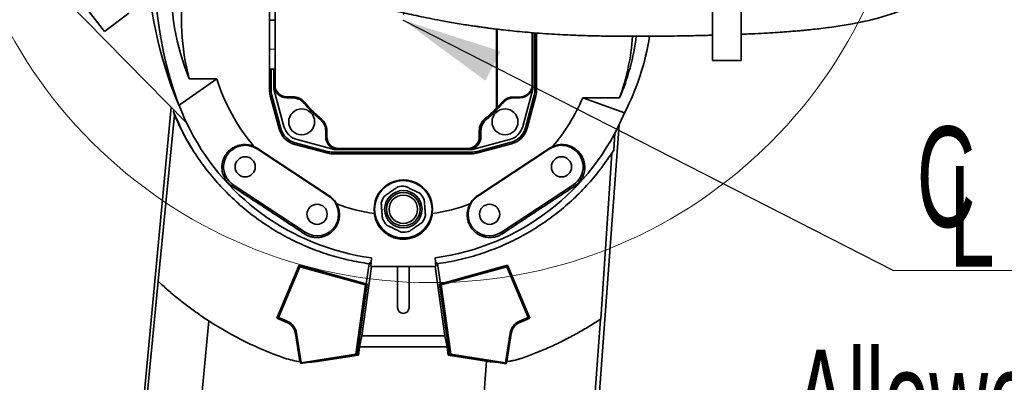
# Model space of a CAD drawing. Header units: millimetres. Extents: x 0 to 12429, y 0 to 8400.
# Tile 24 of 139: x 2187 to 2871, y 4803 to 5055. Entities that reach past the tile are written whole.
import ezdxf

# ---------------------------------------------------------------- set-up
doc = ezdxf.new("R2010")
doc.units = ezdxf.units.MM
doc.header["$LTSCALE"] = 20
doc.header["$PDSIZE"] = -1
doc.styles.add('SLDTEXTSTYLE0', font='TXT', dxfattribs={"width": 0.605})
doc.dimstyles.new('SLDDIMSTYLE2', dxfattribs={"dimtxt": 70, "dimasz": 70, "dimexe": 0, "dimexo": 0.0625, "dimgap": 17.5, "dimtad": 1, "dimdec": 1, "dimrnd": 1e-09, "dimzin": 12, "dimdsep": 46, "dimtxsty": 'SLDTEXTSTYLE0', "dimsah": 1, "dimcen": 0.09, "dimadec": 0, "dimazin": 3, "dimtfac": 1, "dimtmove": 0, "dimatfit": 0, "dimfxl": 1, "dimfrac": 2, "dimtolj": 1, "dimtzin": 12, "dimarcsym": 0})
doc.dimstyles.new('SLDDIMSTYLE3', dxfattribs={"dimtxt": 70, "dimasz": 70, "dimexe": 0, "dimexo": 0.0625, "dimgap": 17.5, "dimtad": 1, "dimdec": 1, "dimrnd": 1e-09, "dimzin": 12, "dimdsep": 46, "dimtxsty": 'SLDTEXTSTYLE0', "dimsah": 1, "dimcen": 0.09, "dimadec": 0, "dimazin": 3, "dimtfac": 1, "dimtofl": 0, "dimtmove": 0, "dimatfit": 3, "dimfxl": 1, "dimfrac": 2, "dimtolj": 1, "dimtzin": 12, "dimarcsym": 0})
doc.dimstyles.new('SLDDIMSTYLE5', dxfattribs={"dimtxt": 0.18, "dimasz": 70, "dimexe": 0, "dimexo": 0.0625, "dimgap": 0, "dimtad": 0, "dimtih": 1, "dimtoh": 1, "dimdec": 0, "dimrnd": 1e-09, "dimzin": 0, "dimdsep": 46, "dimtxsty": 'Standard', "dimsah": 1, "dimcen": 0.09, "dimadec": 0, "dimazin": 0, "dimtfac": 70, "dimtdec": 0, "dimtofl": 0, "dimtmove": 0, "dimatfit": 3, "dimfxl": 1, "dimfrac": 2, "dimtolj": 1, "dimtzin": 0, "dimarcsym": 0})

# ---------------------------------------------------------------- blocks, each defined once
blk = doc.blocks.new('_D_43')
at = {"color": 7, "linetype": 'Continuous', "lineweight": 0}
for p, q in [((1800.93, 5537.01), (1800.93, 5716.49)), ((2453.43, 5058.58), (2453.43, 5716.49)), ((2453.43, 5686.49), (1800.93, 5686.49))]:
    blk.add_line(p, q, dxfattribs=at)
at = {"color": 7, "linetype": 'Continuous', "lineweight": 18}
for points in [[(1800.93, 5686.49), (1870.93, 5676.49), (1870.93, 5696.49)], [(2453.43, 5686.49), (2383.43, 5696.49), (2383.43, 5676.49)]]:
    blk.add_solid(points, dxfattribs=at)
at = {"color": 7, "linetype": 'Continuous', "lineweight": 18, "insert": (2006.86, 5776.72), "char_height": 70, "attachment_point": 1, "style": 'SLDTEXTSTYLE0'}
blk.add_mtext('652,5', dxfattribs=at)
blk = doc.blocks.new('_D_45')
at = {"color": 7, "linetype": 'Continuous', "lineweight": 0}
for p, q in [((2344.43, 4323.58), (2344.43, 4780.53)), ((2494.43, 4323.58), (2494.43, 4780.53)), ((2344.43, 4750.53), (1943.84, 4750.53)), ((2344.43, 4750.53), (2494.43, 4750.53)), ((2494.43, 4750.53), (2614.43, 4750.53))]:
    blk.add_line(p, q, dxfattribs=at)
at = {"color": 7, "linetype": 'Continuous', "lineweight": 18}
for centre, start, end in [((2063.95, 4804.24), 153.43495, 206.56505), ((2009.51, 4804.24), 333.43495, 26.56505)]:
    blk.add_arc(centre, 120.11, start, end, dxfattribs=at)
for points in [[(2344.43, 4750.53), (2274.43, 4760.53), (2274.43, 4740.53)], [(2494.43, 4750.53), (2564.43, 4740.53), (2564.43, 4760.53)]]:
    blk.add_solid(points, dxfattribs=at)
at = {"color": 7, "linetype": 'Continuous', "lineweight": 18, "insert": (1956.52, 4840.76), "char_height": 70, "attachment_point": 1, "style": 'SLDTEXTSTYLE0'}
blk.add_mtext('150', dxfattribs=at)
blk = doc.blocks.new('SW_NOTE_0_10')
at = {"color": 0, "linetype": 'Continuous', "lineweight": 0, "insert": (1.46, 452.15), "char_height": 70, "attachment_point": 1, "style": 'SLDTEXTSTYLE0'}
blk.add_mtext('Allowed positions for', dxfattribs=at)
blk = doc.blocks.new('SW_SYMBOL_MOD_CL')
at = {"color": 0, "linetype": 'Continuous', "lineweight": 0, "char_height": 15515, "attachment_point": 5, "style": 'SLDTEXTSTYLE0'}
for s, insert in [('C', (8000, 12000)), ('L', (12000, 6000))]:
    blk.add_mtext(s, dxfattribs=dict(at, insert=insert))
blk = doc.blocks.new('SW_NOTE_0_11')
at = {"color": 0, "linetype": 'Continuous', "lineweight": 0}
for p, q in [((0, 0), (331.11, 0)), ((331.11, 0), (0, 0)), ((0, 0), (331.11, 0)), ((331.11, 0), (0, 0)), ((0, 0), (331.11, 0)), ((331.11, 0), (0, 0))]:
    blk.add_line(p, q, dxfattribs=at)
at = {"color": 0, "linetype": 'Continuous', "lineweight": 0, "xscale": 0.0045117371, "yscale": 0.0045117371, "zscale": 0.0045117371}
blk.add_blockref('SW_SYMBOL_MOD_CL', (0.34, 10.46), dxfattribs=at)
at = {"color": 0, "linetype": 'Continuous', "lineweight": 0, "insert": (117.4, 90.58), "char_height": 70, "attachment_point": 1, "style": 'SLDTEXTSTYLE0'}
blk.add_mtext('Axis 3', dxfattribs=at)

msp = doc.modelspace()

# ---------------------------------------------------------------- linework, layer by layer
at = {"color": 7, "linetype": 'Continuous', "lineweight": 35}
for p, q in [((2360.347213, 5006.054561), (2360.347213, 5092.075696)), ((2364.22976, 5009.382707), (2364.22976, 5090.213968)), ((2668.426827, 5094.579774), (2668.426827, 5026.579774)), ((2688.426827, 5026.579774), (2688.426827, 5094.579774)), ((2360.426827, 5054.579774), (2360.426827, 5074.801229)), ((2302.735134, 4983.117997), (2218.661056, 5068.6724)), ((2245.612214, 5046.637073), (2232.698434, 5063.466639)), ((2262.44178, 5059.550853), (2245.612214, 5046.637073)), ((2360.426827, 5054.579774), (2364.22324, 5054.579774)), ((2360.426827, 5034.358318), (2360.426827, 5054.579774)), ((2518.22976, 5048.423583), (2518.22976, 4993.582707)), ((2518.623894, 5048.37648), (2518.623894, 4993.70729)), ((2518.676259, 5048.370221), (2518.676259, 4993.686648)), ((2543.102623, 5045.929676), (2543.102623, 5009.902607)), ((2543.426827, 5009.579774), (2543.426827, 5045.905027)), ((2544.927951, 5006.054561), (2544.927951, 5045.790899)), ((2546.080922, 5045.70324), (2546.080922, 5006.054561)), ((2360.426827, 5020.579774), (2360.426827, 5034.358318)), ((2668.426827, 5026.579774), (2688.426827, 5026.579774)), ((2360.426827, 5020.579774), (2363.775928, 5020.579774)), ((2361.500184, 5020.579774), (2361.500184, 5006.054561)), ((2363.426827, 5020.579774), (2363.426827, 5009.579774)), ((2297.433968, 4995.579774), (2323.644382, 5013.928611)), ((2304.570385, 5013.928611), (2323.644382, 5013.928611)), ((2363.426827, 5009.579774), (2363.426827, 5009.578403)), ((2363.426827, 5009.578403), (2363.426827, 5006.579774)), ((2363.426827, 5006.579774), (2370.359891, 4980.705226)), ((2536.493763, 4980.705226), (2543.426827, 5006.579774)), ((2543.426827, 5009.578403), (2543.426827, 5009.579774)), ((2543.426827, 5006.579774), (2543.426827, 5009.578403)), ((2367.038881, 4979.057834), (2360.870826, 5002.077326)), ((2361.984511, 5002.375737), (2368.152565, 4979.356245)), ((2376.392269, 5001.382707), (2372.22976, 5001.382707)), ((2372.425456, 5000.579774), (2372.426827, 5000.579774)), ((2372.426827, 5000.579774), (2376.589336, 5000.579774)), ((2376.59005, 5000.579774), (2376.589336, 5000.579774)), ((2533.944132, 5001.06384), (2530.004147, 5001.132612)), ((2530.264318, 5000.579774), (2530.263604, 5000.579774)), ((2530.264318, 5000.579774), (2534.426827, 5000.579774)), ((2534.426827, 5000.579774), (2534.428198, 5000.579774)), ((2538.365493, 4979.691841), (2544.443625, 5002.375737)), ((2545.557309, 5002.077326), (2539.479178, 4979.39343)), ((2603.831904, 5000.493894), (2578.209509, 5000.493894)), ((2607.23624, 4990.101589), (2578.209509, 5000.493894)), ((2292.021297, 4994.020476), (2259.696566, 4651.579774)), ((2293.77036, 4992.240617), (2293.640214, 4990.922579)), ((2297.187276, 4995.579774), (2297.433968, 4995.579774)), ((2384.272674, 4996.980267), (2384.273085, 4996.979774)), ((2518.22976, 4993.582707), (2517.678036, 4993.003396)), ((2518.676259, 4993.686648), (2518.623894, 4993.70729)), ((2522.580569, 4996.979774), (2522.58098, 4996.980267)), ((2294.242114, 4988.762802), (2282.813966, 4873.025512)), ((2293.640214, 4990.922579), (2294.242114, 4988.762802)), ((2395.826827, 4985.426032), (2395.827321, 4985.425621)), ((2511.026334, 4985.425621), (2511.026827, 4985.426032)), ((2552.631545, 4286.99746), (2603.516779, 4981.862662)), ((2399.426827, 4977.742283), (2399.426827, 4977.742996)), ((2399.426827, 4977.742283), (2399.426827, 4973.579774)), ((2399.426827, 4973.579774), (2399.426827, 4973.578403)), ((2400.22976, 4973.382707), (2400.22976, 4977.545216)), ((2506.22976, 4977.545216), (2506.22976, 4973.382707)), ((2506.623894, 4974.381336), (2506.623894, 4978.120116)), ((2507.426827, 4977.742996), (2507.426827, 4977.742283)), ((2507.426827, 4973.579774), (2507.426827, 4977.742283)), ((2507.426827, 4973.578403), (2507.426827, 4973.579774)), ((2599.723824, 4964.129849), (2600.519812, 4975.97681)), ((2351.68946, 4965.098915), (2401.68946, 4932.098915)), ((2401.891539, 4932.405095), (2351.891539, 4965.405095)), ((2400.130352, 4962.236532), (2377.904888, 4968.191827)), ((2378.203298, 4969.305512), (2400.428763, 4963.350217)), ((2379.552279, 4971.512838), (2405.426827, 4964.579774)), ((2498.22976, 4965.382707), (2408.22976, 4965.382707)), ((2501.426827, 4964.579774), (2527.301375, 4971.512838)), ((2504.836835, 4963.350217), (2528.31476, 4969.641108)), ((2554.962115, 4965.405095), (2504.962115, 4932.405095)), ((2528.613171, 4968.527423), (2505.135246, 4962.236532)), ((2555.164194, 4965.098915), (2505.164194, 4932.098915)), ((2404.107586, 4962.86589), (2501.158011, 4962.86589)), ((2501.158011, 4961.712919), (2404.107586, 4961.712919)), ((2405.426827, 4964.579774), (2408.425456, 4964.579774)), ((2408.425456, 4964.579774), (2408.426827, 4964.579774)), ((2408.426827, 4964.579774), (2498.426827, 4964.579774)), ((2498.426827, 4964.579774), (2498.428198, 4964.579774)), ((2498.428198, 4964.579774), (2501.426827, 4964.579774)), ((2590.698842, 4846.668513), (2598.461184, 4962.198081)), ((2598.461184, 4962.198081), (2599.723824, 4964.129849)), ((2385.164194, 4907.060632), (2335.164194, 4940.060632)), ((2521.68946, 4907.060632), (2571.68946, 4940.060632)), ((2381.027633, 4884.094786), (2365.398388, 4847.274592)), ((2381.532101, 4883.048916), (2366.543122, 4847.737095)), ((2381.532101, 4883.048916), (2381.027633, 4884.094786)), ((2428.194763, 4871.014183), (2381.027633, 4884.094786)), ((2427.223687, 4870.377518), (2381.532101, 4883.048916)), ((2424.561038, 4835.06539), (2431.325493, 4883.196989)), ((2429.615271, 4885.151751), (2427.649613, 4871.165367)), ((2430.747337, 4883.198685), (2431.278744, 4889.279337)), ((2449.426827, 4854.579774), (2449.426827, 4883.158211)), ((2457.426827, 4854.579774), (2457.426827, 4883.158158)), ((2475.528162, 4883.196985), (2482.292616, 4835.06539)), ((2475.57491, 4889.279337), (2476.106317, 4883.198685)), ((2479.204041, 4871.165367), (2477.238383, 4885.151749)), ((2478.658891, 4871.014183), (2525.826021, 4884.094786)), ((2479.629968, 4870.377518), (2525.321553, 4883.048916)), ((2525.321553, 4883.048916), (2525.826021, 4884.094786)), ((2525.321553, 4883.048916), (2540.310532, 4847.737095)), ((2525.826021, 4884.094786), (2541.455266, 4847.274592)), ((2215.934163, 4170.129675), (2282.835993, 4873.004814)), ((2282.813966, 4873.025512), (2282.835993, 4873.004814)), ((2420.461491, 4822.261994), (2427.223687, 4870.377518)), ((2421.236108, 4821.50078), (2428.194763, 4871.014183)), ((2427.223687, 4870.377518), (2428.194763, 4871.014183)), ((2479.629968, 4870.377518), (2478.658891, 4871.014183)), ((2485.617546, 4821.50078), (2478.658891, 4871.014183)), ((2486.392163, 4822.261994), (2479.629968, 4870.377518)), ((2318.165783, 4845.354659), (2254.342683, 4169.227547)), ((2366.543122, 4847.737095), (2365.398388, 4847.274592)), ((2365.398388, 4847.274592), (2372.364245, 4844.317761)), ((2366.543122, 4847.737095), (2372.70536, 4845.121379)), ((2540.310532, 4847.737095), (2534.148294, 4845.121379)), ((2541.455266, 4847.274592), (2534.48941, 4844.317761)), ((2540.310532, 4847.737095), (2541.455266, 4847.274592)), ((2550.474464, 4291.314018), (2590.52695, 4846.555124)), ((2590.52695, 4846.555124), (2590.698842, 4846.668513)), ((2378.333817, 4836.677057), (2381.438968, 4817.071902)), ((2379.196088, 4836.813627), (2382.454275, 4816.242242)), ((2422.936565, 4827.253666), (2424.561038, 4835.06539)), ((2482.292616, 4835.06539), (2424.561038, 4835.06539)), ((2483.917089, 4827.253666), (2482.292616, 4835.06539)), ((2527.657566, 4836.813627), (2524.399379, 4816.242242)), ((2528.519837, 4836.677057), (2525.414686, 4817.071902)), ((2382.454275, 4816.242242), (2420.461491, 4822.261994)), ((2393.292673, 4817.074974), (2421.236108, 4821.50078)), ((2422.161736, 4821.610831), (2395.174675, 4817.336501)), ((2420.461491, 4822.261994), (2421.236108, 4821.50078)), ((2420.656816, 4821.409029), (2420.651562, 4821.371643)), ((2422.936565, 4827.253666), (2422.161736, 4821.610831)), ((2422.936565, 4827.253666), (2483.917089, 4827.253666)), ((2484.691918, 4821.610831), (2483.917089, 4827.253666)), ((2511.259117, 4817.403001), (2484.691918, 4821.610831)), ((2486.392163, 4822.261994), (2485.617546, 4821.50078)), ((2511.095627, 4817.465448), (2485.617546, 4821.50078)), ((2486.202092, 4821.371643), (2486.196838, 4821.409029)), ((2524.399379, 4816.242242), (2486.392163, 4822.261994)), ((2382.118175, 4815.77964), (2381.918547, 4817.017123)), ((2388.115414, 4816.726732), (2382.118175, 4815.77964)), ((2382.454275, 4816.242242), (2382.118175, 4815.77964)), ((2486.727222, 4482.406801), (2511.259117, 4817.403001)), ((2511.678979, 4817.336501), (2511.259117, 4817.403001)), ((2512.806621, 4817.194453), (2511.853764, 4817.345371)), ((2524.87982, 4815.580973), (2518.103835, 4816.740433)), ((2524.399379, 4816.242242), (2524.87982, 4815.580973)), ((2525.11648, 4817.037262), (2524.87982, 4815.580973))]:
    msp.add_line(p, q, dxfattribs=at)
at = {"color": 8, "linetype": 'Continuous', "lineweight": 18}
for p, q in [((2360.426827, 5034.358318), (2364.107709, 5034.358318)), ((2360.347213, 5006.054561), (2361.500184, 5006.054561)), ((2363.426827, 5009.578403), (2364.22976, 5010.381336)), ((2543.102623, 5009.902607), (2543.426827, 5009.578403)), ((2546.080922, 5006.054561), (2544.927951, 5006.054561)), ((2360.870826, 5002.077326), (2361.984511, 5002.375737)), ((2373.228389, 5001.382707), (2372.425456, 5000.579774)), ((2534.428198, 5000.579774), (2533.944132, 5001.06384)), ((2545.557309, 5002.077326), (2544.443625, 5002.375737)), ((2367.038881, 4979.057834), (2368.152565, 4979.356245)), ((2539.479178, 4979.39343), (2538.365493, 4979.691841)), ((2399.426827, 4973.578403), (2400.22976, 4974.381336)), ((2506.623894, 4974.381336), (2507.426827, 4973.578403)), ((2351.68946, 4965.098915), (2351.891539, 4965.405095)), ((2377.904888, 4968.191827), (2378.203298, 4969.305512)), ((2409.228389, 4965.382707), (2408.425456, 4964.579774)), ((2498.428198, 4964.579774), (2497.625265, 4965.382707)), ((2528.613171, 4968.527423), (2528.31476, 4969.641108)), ((2555.164194, 4965.098915), (2554.962115, 4965.405095)), ((2400.130352, 4962.236532), (2400.428763, 4963.350217)), ((2404.107586, 4961.712919), (2404.107586, 4962.86589)), ((2501.158011, 4961.712919), (2501.158011, 4962.86589)), ((2505.135246, 4962.236532), (2504.836835, 4963.350217)), ((2335.164194, 4940.060632), (2334.457719, 4938.990215)), ((2571.68946, 4940.060632), (2572.395935, 4938.990215)), ((2401.68946, 4932.098915), (2401.891539, 4932.405095)), ((2505.164194, 4932.098915), (2504.962115, 4932.405095)), ((2385.164194, 4907.060632), (2384.493577, 4906.044546)), ((2521.68946, 4907.060632), (2522.360077, 4906.044546)), ((2372.70536, 4845.121379), (2372.364245, 4844.317761)), ((2534.148294, 4845.121379), (2534.48941, 4844.317761)), ((2379.196088, 4836.813627), (2378.333817, 4836.677057)), ((2527.657566, 4836.813627), (2528.519837, 4836.677057))]:
    msp.add_line(p, q, dxfattribs=at)
at = {"color": 8, "linetype": 'Continuous', "lineweight": 18, "flags": 128}
for points in [[(2376.59005, 5000.579774), (2376.77872, 5000.981969), (2376.96717, 5001.382707)], [(2530.004147, 5001.132612), (2530.113582, 5000.899661), (2530.263604, 5000.579774)], [(2384.673969, 4997.754064), (2384.499271, 4997.417749), (2384.272674, 4996.980267)], [(2522.58098, 4996.980267), (2522.406788, 4997.316698), (2522.237046, 4997.643729)], [(2395.827321, 4985.425621), (2396.163751, 4985.599813), (2396.601117, 4985.826915)], [(2510.252537, 4985.826915), (2510.588852, 4985.652218), (2511.026334, 4985.425621)], [(2400.22976, 4978.120116), (2399.829022, 4977.931667), (2399.426827, 4977.742996)], [(2507.426827, 4977.742996), (2507.024632, 4977.931667), (2506.623894, 4978.120116)]]:
    msp.add_lwpolyline(points, dxfattribs=at)
at = {"color": 7, "linetype": 'Continuous', "lineweight": 18}
msp.add_circle((2472.871416, 5205.914591), 333.920663, dxfattribs=at)
at = {"color": 7, "linetype": 'Continuous', "lineweight": 35}
for centre, radius in [((2382.716149, 4983.869095), 9), ((2524.137505, 4983.869095), 9), ((2343.426827, 4952.579774), 7), ((2563.426827, 4952.579774), 7), ((2453.426827, 4923.079774), 20), ((2453.426827, 4923.079774), 13), ((2453.426827, 4923.079774), 11.640616), ((2453.426827, 4923.079774), 9.875), ((2393.426827, 4919.579774), 7), ((2513.426827, 4919.579774), 7)]:
    msp.add_circle(centre, radius, dxfattribs=at)
for centre, radius, start, end in [((2559.86532, 5105.055574), 284.578119, 180.940429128, 202.624811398), ((2453.426827, 5054.579774), 154.307347, 170.497678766, 195.274445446), ((2453.426827, 5054.579774), 159.834194, 340.221342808, 355.988862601), ((2453.426827, 5054.579774), 136, 197.391883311, 220.309136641), ((2375.714068, 5006.054561), 15.366854, 180, 195), ((2375.714068, 5006.054561), 14.213883, 180, 195), ((2372.426827, 5009.579774), 9, 180.008726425, 269.991273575), ((2372.22976, 5009.382707), 8, 180, 270), ((2534.426827, 5009.579774), 9, 270.008726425, 359.991273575), ((2530.714068, 5006.054561), 14.213883, 345, 0), ((2530.714068, 5006.054561), 15.366854, 345, 0), ((2376.392269, 4990.382707), 11, 39.7918195, 90), ((2453.426827, 5054.579774), 136, 319.690863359, 336.566133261), ((2453.426827, 5054.579774), 166.777612, 200.717742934, 205.371479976), ((2453.426827, 5054.579774), 90, 219.7918195, 230.2081805), ((2453.22976, 5054.382707), 89, 219.7918195, 230.2081805), ((2453.22976, 5054.382707), 89, 309.7918195, 316.397181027), ((2453.426827, 5054.579774), 89.197067, 309.57446054, 316.964655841), ((2453.426827, 5054.579774), 90, 309.7918195, 320.2081805), ((2389.22976, 4977.545216), 11, 0, 50.2081805), ((2453.426827, 5054.579774), 166.777612, 277.631429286, 337.256163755), ((2517.22976, 4977.545216), 11, 129.7918195, 180), ((2453.426827, 5054.579774), 166.777612, 205.371479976, 262.368570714), ((2381.882122, 4983.035069), 15.366854, 195, 255), ((2381.882122, 4983.035069), 14.213883, 195, 255), ((2382.916927, 4984.069873), 13, 195, 255), ((2523.936727, 4984.069873), 13, 285, 345), ((2524.635936, 4983.370665), 14.213883, 285, 345), ((2524.635936, 4983.370665), 15.366854, 285, 345), ((2408.426827, 4973.579774), 9, 180.008726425, 269.991273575), ((2408.22976, 4973.382707), 8, 180, 270), ((2498.22976, 4973.382707), 8, 270, 0), ((2498.426827, 4973.579774), 9, 270.008726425, 359.991273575), ((2343.426827, 4952.579774), 15, 56.575188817, 236.575188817), ((2343.426827, 4952.579774), 15.366854, 56.575188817, 65.833074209), ((2563.426827, 4952.579774), 15.366854, 114.16692579, 123.424811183), ((2563.426827, 4952.579774), 15, 303.424811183, 123.424811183), ((2404.107586, 4977.079774), 15.366854, 255, 270), ((2404.107586, 4977.079774), 14.213883, 255, 270), ((2501.158011, 4977.079774), 14.213883, 270, 285), ((2501.158011, 4977.079774), 15.366854, 270, 285), ((2453.426827, 4923.079774), 20.366854, 351.530252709, 188.469747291), ((2453.426827, 4923.079774), 16, 84.837413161, 104.109143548), ((2393.426827, 4919.579774), 15, 236.575188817, 56.575188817), ((2393.426827, 4919.579774), 15.366854, 27.777397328, 56.575188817), ((2453.426827, 4923.079774), 16, 144.837413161, 164.109143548), ((2453.426827, 4923.079774), 16, 24.837413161, 44.109143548), ((2513.426827, 4919.579774), 15, 123.424811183, 303.424811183), ((2513.426827, 4919.579774), 15.366854, 123.424811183, 152.222602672), ((2453.426827, 5054.579774), 136, 250.049663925, 261.481832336), ((2453.426827, 5054.579774), 136, 278.518167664, 289.950336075), ((2453.426827, 4923.079774), 16, 324.837413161, 344.109143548), ((2453.426827, 4923.079774), 16, 204.837413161, 224.109143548), ((2453.426827, 4923.079774), 16, 264.837413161, 284.109143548), ((2453.426827, 4854.579774), 4, 180, 0), ((2453.426827, 5054.579774), 249.139917, 237.117909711, 250.622163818), ((2368.456933, 4835.112713), 10, 9, 67), ((2368.456933, 4835.112713), 10.873019, 9, 67), ((2538.396721, 4835.112713), 10.873019, 113, 171), ((2538.396721, 4835.112713), 10, 113, 171), ((2387.352951, 4866.720918), 50, 250.622163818, 263.760305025), ((2387.352951, 4866.720918), 50, 270.87375212, 279)]:
    msp.add_arc(centre, radius, start, end, dxfattribs=at)
for centre, major_axis, ratio, start_param, end_param in [((2559.86532, 5090.676358), (0, 279.689067), 0.9986775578, 1.553327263, 1.9177219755), ((2453.426827, 5077.053841), (0, 163.010357), 0.9904504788, 1.5150039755, 1.9684397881), ((2453.426827, 5064.481363), (0, 163.704447), 0.9981691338, 4.310810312, 4.5832770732), ((2453.426827, 5070.38014), (0, 174.064732), 0.9958716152, 4.2330424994, 4.5568978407), ((2533.941341, 5010.065259), (8.464721, -3.593061), 0.9751955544, 5.1051642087, 6.675655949), ((2454.96527, 5054.579774), (88.137353, 0), 0.9998476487, 5.5203217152, 5.5807339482), ((2497.622523, 4974.384078), (6.3659, -6.3659), 0.9996954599, 0.2683520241, 0.7852458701)]:
    msp.add_ellipse(centre, major_axis=major_axis, ratio=ratio, start_param=start_param, end_param=end_param, dxfattribs=at)
for points, knots in [([(2688.427087, 5044.843069), (2690.084067, 5044.906912), (2694.749585, 5045.086673), (2702.06025, 5045.436544), (2709.993777, 5045.876854), (2716.851346, 5046.325836), (2722.54414, 5046.752381), (2727.118171, 5047.134478), (2730.624741, 5047.452525), (2733.261431, 5047.706666), (2735.425101, 5047.924398), (2738.40765, 5048.235625), (2742.810552, 5048.724904), (2748.407415, 5049.409568), (2754.25452, 5050.202714), (2759.950477, 5051.06372), (2765.306518, 5051.975828), (2770.258393, 5052.924606), (2775.038385, 5053.941492), (2780.185614, 5055.161639), (2785.809226, 5056.663445), (2791.828301, 5058.489732), (2798.541582, 5060.814897), (2805.543181, 5063.657227), (2812.43027, 5066.997417), (2818.611821, 5070.547317), (2823.923883, 5074.14008), (2828.581802, 5077.80805), (2832.599093, 5081.453777), (2836.215024, 5085.256214), (2839.301927, 5089.030818), (2841.657316, 5092.345974), (2843.592531, 5095.382615), (2845.418636, 5098.554837), (2847.355897, 5102.388482), (2849.149625, 5106.548925), (2850.626843, 5110.622144), (2851.769231, 5114.370173), (2852.784698, 5118.354429), (2853.66051, 5122.73369), (2854.358267, 5127.740002), (2854.782988, 5133.134329), (2854.861243, 5139.072808), (2854.502359, 5145.199082), (2853.735153, 5151.023465), (2852.717231, 5156.126318), (2851.53114, 5160.675834), (2850.157055, 5164.969021), (2848.548066, 5169.180355), (2846.614625, 5173.513164), (2844.237553, 5178.11177), (2841.319566, 5182.959656), (2838.123119, 5187.54981), (2835.055776, 5191.443986), (2831.93447, 5195.048931), (2828.390129, 5198.77828), (2823.932446, 5202.992747), (2818.575701, 5207.514715), (2813.23307, 5211.517416), (2808.161362, 5214.97092), (2803.618571, 5217.846983), (2798.665179, 5220.757623), (2793.325261, 5223.665513), (2787.863301, 5226.42067), (2782.613573, 5228.886152), (2777.688623, 5231.060376), (2773.243577, 5232.915933), (2769.397641, 5234.44506), (2765.979451, 5235.754566), (2762.872675, 5236.90466), (2760.102444, 5237.896558), (2757.643017, 5238.75582), (2755.069344, 5239.635055), (2751.609094, 5240.783045), (2747.166533, 5242.203445), (2741.643395, 5243.877658), (2737.294694, 5245.153292), (2734.768533, 5245.83478), (2734.426827, 5245.926963)], [0, 0, 0, 0, 0.0113375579, 0.0319228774, 0.0501932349, 0.0660936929, 0.0795841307, 0.0900485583, 0.0983334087, 0.1044235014, 0.1087897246, 0.113665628, 0.1255622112, 0.1401049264, 0.1538008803, 0.1679890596, 0.1818948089, 0.1935377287, 0.2051615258, 0.2181837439, 0.2330916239, 0.2490474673, 0.2659942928, 0.2876377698, 0.3078337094, 0.326617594, 0.3452290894, 0.360312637, 0.3753317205, 0.3900801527, 0.4040386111, 0.4161513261, 0.4244241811, 0.4348408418, 0.4475586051, 0.4613669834, 0.4738876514, 0.4850566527, 0.495421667, 0.5097630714, 0.5240489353, 0.5396452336, 0.5568727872, 0.5754808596, 0.5925703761, 0.6072319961, 0.6198367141, 0.6323283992, 0.645167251, 0.6575129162, 0.6717271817, 0.6877733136, 0.7035191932, 0.7166275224, 0.7271538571, 0.7411005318, 0.7569902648, 0.7749443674, 0.795132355, 0.807701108, 0.8210402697, 0.8351721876, 0.8501217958, 0.8655649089, 0.8796210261, 0.8919813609, 0.9042178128, 0.9140606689, 0.921480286, 0.930278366, 0.9376181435, 0.9423606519, 0.948755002, 0.9568921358, 0.9681555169, 0.9816859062, 0.9975227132, 1, 1, 1, 1]), ([(2351.465619, 5096.54638), (2352.314479, 5096.100677), (2355.734947, 5094.304725), (2362.010305, 5091.228032), (2370.57414, 5087.192609), (2380.009972, 5083.037548), (2390.411469, 5078.784049), (2400.368735, 5075.057536), (2409.340084, 5071.966571), (2416.756099, 5069.580989), (2423.510853, 5067.539735), (2429.565736, 5065.80888), (2434.941979, 5064.345099), (2439.953217, 5063.037181), (2445.222251, 5061.715874), (2451.090745, 5060.309233), (2457.544661, 5058.838863), (2464.332209, 5057.37205), (2471.635278, 5055.879261), (2478.34697, 5054.590256), (2484.432993, 5053.484663), (2489.667046, 5052.576352), (2494.871221, 5051.717955), (2499.6058, 5050.976569), (2503.443057, 5050.40292), (2506.259221, 5049.997406), (2508.428033, 5049.693458), (2510.599976, 5049.395805), (2513.440944, 5049.018052), (2517.248868, 5048.534055), (2522.038096, 5047.961805), (2527.773024, 5047.329139), (2534.449949, 5046.662393), (2542.04924, 5045.991174), (2550.281616, 5045.366184), (2560.833149, 5044.695668), (2572.993359, 5044.113658), (2586.351865, 5043.697337), (2598.457023, 5043.479873), (2609.288532, 5043.395435), (2617.826596, 5043.393846), (2624.80735, 5043.424483), (2630.987517, 5043.470848), (2638.128649, 5043.549494), (2646.244187, 5043.669022), (2655.337818, 5043.844292), (2662.841225, 5044.011991), (2667.313597, 5044.143331), (2668.427516, 5044.176044)], [0, 0, 0, 0, 0.0087969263, 0.0354470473, 0.0641121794, 0.0956491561, 0.1300250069, 0.1672208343, 0.1932573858, 0.2172632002, 0.2389393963, 0.2583066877, 0.2753757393, 0.2903928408, 0.3061397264, 0.3255407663, 0.346128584, 0.3673141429, 0.3897681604, 0.4151233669, 0.4306594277, 0.4471359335, 0.4644074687, 0.47960052, 0.4915982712, 0.5003967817, 0.5059933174, 0.5119040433, 0.520776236, 0.5327034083, 0.5476896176, 0.5657406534, 0.5864604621, 0.6101550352, 0.6366800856, 0.6631288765, 0.708211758, 0.7493983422, 0.7866601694, 0.8199653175, 0.8492813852, 0.8653461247, 0.8842823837, 0.9061809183, 0.9310542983, 0.9589137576, 0.98976678, 1, 1, 1, 1]), ([(2384.272674, 4996.980267), (2383.812072, 4997.468118), (2382.582492, 4998.770438), (2379.95542, 5000.243063), (2377.71184, 5000.467537), (2376.59005, 5000.579774)], [0, 0, 0, 0, 0.2304674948, 0.6152338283, 1, 1, 1, 1]), ([(2522.237046, 4997.643729), (2522.640977, 4998.071531), (2523.45942, 4998.938342), (2525.031606, 4999.986793), (2526.907301, 5000.786054), (2528.650168, 5001.117887), (2529.691206, 5001.129209), (2530.004147, 5001.132612)], [0, 0, 0, 0, 0.1818493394, 0.3684621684, 0.6240835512, 0.8869976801, 1, 1, 1, 1]), ([(2530.263604, 5000.579774), (2529.593967, 5000.538078), (2527.806366, 5000.426772), (2524.99352, 4999.350656), (2523.38516, 4997.770396), (2522.58098, 4996.980267)], [0, 0, 0, 0, 0.2304674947, 0.6152338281, 1, 1, 1, 1]), ([(2293.640214, 4990.922579), (2295.53515, 4986.551605), (2299.32504, 4977.809611), (2303.757021, 4969.288592), (2306.419947, 4965.297904), (2306.437353, 4965.27182)], [0, 0, 0, 0, 0.4983579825, 0.9967211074, 1, 1, 1, 1]), ([(2429.615271, 4885.151751), (2424.898875, 4885.923507), (2415.433479, 4887.472353), (2401.42359, 4891.306608), (2387.604376, 4896.282566), (2374.297126, 4902.436081), (2361.643709, 4909.626487), (2349.658805, 4917.823222), (2338.27588, 4927.116125), (2327.749294, 4937.323749), (2318.186433, 4948.30077), (2309.591353, 4960.009745), (2301.930777, 4972.553105), (2297.030715, 4982.314608), (2294.653439, 4987.811679), (2294.242114, 4988.762802)], [0, 0, 0, 0, 0.0804101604, 0.1613762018, 0.2441023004, 0.3274398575, 0.4078640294, 0.4888452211, 0.5715904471, 0.6549442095, 0.7353920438, 0.816401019, 0.8991746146, 0.9825548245, 1, 1, 1, 1]), ([(2399.426827, 4977.742996), (2399.385131, 4978.412634), (2399.273825, 4980.200234), (2398.197709, 4983.01308), (2396.61745, 4984.621441), (2395.827321, 4985.425621)], [0, 0, 0, 0, 0.23046749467, 0.61523382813, 1, 1, 1, 1]), ([(2511.026334, 4985.425621), (2510.538483, 4984.965018), (2509.236163, 4983.735438), (2507.763538, 4981.108367), (2507.539064, 4978.864786), (2507.426827, 4977.742996)], [0, 0, 0, 0, 0.23046749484, 0.6152338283, 1, 1, 1, 1]), ([(2334.457719, 4938.990215), (2333.814778, 4939.449946), (2332.528964, 4940.36936), (2330.872838, 4942.101206), (2329.490327, 4944.041358), (2328.415592, 4946.155665), (2327.680224, 4948.38211), (2327.268595, 4950.712986), (2327.214965, 4953.08831), (2327.526622, 4955.537545), (2328.233503, 4957.942761), (2329.374184, 4960.331782), (2330.941138, 4962.542942), (2332.977858, 4964.56003), (2335.41623, 4966.211765), (2338.229535, 4967.424998), (2341.290891, 4968.076172), (2344.247561, 4968.115503), (2346.959443, 4967.646017), (2348.692721, 4967.065627), (2349.594084, 4966.656107), (2349.717963, 4966.599825)], [0, 0, 0, 0, 0.0463377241, 0.0926706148, 0.1389961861, 0.1853313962, 0.2320184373, 0.2787231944, 0.3287949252, 0.378888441, 0.4345758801, 0.4902852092, 0.5526852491, 0.615098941, 0.6830988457, 0.7510853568, 0.8200282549, 0.8889065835, 0.9403746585, 0.9918054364, 1, 1, 1, 1]), ([(2557.135692, 4966.599825), (2557.954647, 4966.93135), (2559.593231, 4967.594673), (2562.127095, 4968.046596), (2564.62513, 4968.114159), (2567.156564, 4967.784026), (2569.662282, 4967.026047), (2572.166449, 4965.777525), (2574.48045, 4964.041134), (2576.531076, 4961.799596), (2578.141761, 4959.140863), (2579.213519, 4956.198738), (2579.675143, 4953.096648), (2579.547089, 4950.086723), (2578.859266, 4947.223579), (2577.768571, 4944.703972), (2576.301644, 4942.495859), (2574.551348, 4940.546786), (2573.132292, 4939.521989), (2572.395935, 4938.990215)], [0, 0, 0, 0, 0.0533976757, 0.1068392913, 0.1599491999, 0.213085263, 0.2734114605, 0.3337539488, 0.4010711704, 0.4683806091, 0.537599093, 0.6067732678, 0.6712835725, 0.7357344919, 0.7919724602, 0.8481756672, 0.8974954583, 0.9468097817, 1, 1, 1, 1]), ([(2598.461184, 4962.198081), (2595.749548, 4958.241524), (2590.32626, 4950.328385), (2580.891906, 4939.256696), (2570.525351, 4928.870749), (2559.292965, 4919.422106), (2547.422926, 4911.035942), (2534.902507, 4903.657616), (2521.674462, 4897.308543), (2510.001392, 4892.885567), (2500.303395, 4889.916404), (2492.714144, 4887.968219), (2485.026295, 4886.337654), (2479.834354, 4885.547051), (2477.238383, 4885.151749)], [0, 0, 0, 0, 0.0971205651, 0.1942417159, 0.2941836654, 0.3941255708, 0.4912131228, 0.5883001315, 0.6882072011, 0.7881155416, 0.8408681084, 0.8936205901, 0.9468102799, 1, 1, 1, 1]), ([(2384.493577, 4906.044546), (2380.370571, 4908.788796), (2372.112138, 4914.285563), (2359.61056, 4922.539962), (2347.037477, 4930.795663), (2338.655152, 4936.255975), (2334.457719, 4938.990215)], [0, 0, 0, 0, 0.2481049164, 0.4969572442, 0.7481023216, 1, 1, 1, 1]), ([(2440.346489, 4932.294151), (2441.108537, 4932.817369), (2442.654894, 4933.87909), (2445.022205, 4935.504472), (2447.350849, 4937.103306), (2448.79457, 4938.094558), (2449.52651, 4938.597104)], [0, 0, 0, 0, 0.2547838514, 0.5170109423, 0.7551335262, 1, 1, 1, 1]), ([(2454.866543, 4939.014867), (2455.329817, 4938.793632), (2456.445694, 4938.260747), (2458.293049, 4937.378546), (2460.446024, 4936.350397), (2462.689433, 4935.279061), (2464.167292, 4934.573312), (2464.915071, 4934.216212)], [0, 0, 0, 0, 0.1424461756, 0.343107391, 0.5479262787, 0.771256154, 1, 1, 1, 1]), ([(2572.395935, 4938.990215), (2568.261056, 4936.29679), (2559.979605, 4930.902321), (2547.470261, 4922.689526), (2534.905271, 4914.394341), (2526.546168, 4908.830713), (2522.360077, 4906.044546)], [0, 0, 0, 0, 0.2481497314, 0.4970012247, 0.7481071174, 1, 1, 1, 1]), ([(2407.02288, 4926.741306), (2407.437466, 4925.885275), (2408.266964, 4924.172537), (2408.886332, 4921.473205), (2409.059784, 4918.774369), (2408.763651, 4916.017952), (2407.954933, 4913.272073), (2406.587107, 4910.590034), (2404.67922, 4908.166853), (2402.312397, 4906.137837), (2399.577819, 4904.618872), (2396.71237, 4903.682244), (2393.782922, 4903.324145), (2391.032124, 4903.469073), (2388.442089, 4904.079665), (2386.273159, 4904.944838), (2385.023501, 4905.717075), (2384.493577, 4906.044546)], [0, 0, 0, 0, 0.0674376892, 0.1349287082, 0.2020688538, 0.269228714, 0.3442254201, 0.4192160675, 0.4968793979, 0.5744959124, 0.6473701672, 0.7201775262, 0.7838886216, 0.8475580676, 0.9032746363, 0.9589831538, 1, 1, 1, 1]), ([(2438.906773, 4916.359057), (2438.834677, 4917.280619), (2438.688379, 4919.150664), (2438.464411, 4922.013507), (2438.244102, 4924.829588), (2438.107514, 4926.575514), (2438.038267, 4927.460665)], [0, 0, 0, 0, 0.2547838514, 0.5170109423, 0.7551335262, 1, 1, 1, 1]), ([(2467.946881, 4929.80049), (2468.018977, 4928.878928), (2468.165276, 4927.008883), (2468.389243, 4924.14604), (2468.609552, 4921.329959), (2468.74614, 4919.584033), (2468.815387, 4918.698882)], [0, 0, 0, 0, 0.2547838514, 0.5170109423, 0.7551335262, 1, 1, 1, 1]), ([(2522.360077, 4906.044546), (2521.682296, 4905.635002), (2520.326749, 4904.815921), (2518.085349, 4903.983737), (2515.769245, 4903.485908), (2513.413782, 4903.336987), (2511.085782, 4903.542432), (2508.775493, 4904.090581), (2506.560448, 4904.991968), (2504.414605, 4906.2722), (2502.469275, 4907.910475), (2500.719893, 4909.954789), (2499.317697, 4912.330395), (2498.305287, 4915.058749), (2497.806523, 4918.007808), (2497.890858, 4921.033161), (2498.513587, 4923.994984), (2499.391849, 4925.826151), (2499.830774, 4926.741306)], [0, 0, 0, 0, 0.0520706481, 0.1041401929, 0.1561645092, 0.2082029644, 0.2612238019, 0.3142660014, 0.3718254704, 0.4294098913, 0.4937315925, 0.5580766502, 0.6298917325, 0.7017168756, 0.778868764, 0.8559926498, 0.9280300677, 1, 1, 1, 1]), ([(2473.571556, 4920.079997), (2473.46797, 4919.391077), (2473.172393, 4917.42527), (2472.09062, 4914.207438), (2470.135981, 4910.750598), (2467.516372, 4907.721309), (2464.543312, 4905.384573), (2461.232148, 4903.658235), (2457.447885, 4902.46409), (2453.583269, 4902.082745), (2449.91087, 4902.435466), (2446.883554, 4903.209717), (2444.02193, 4904.432806), (2441.405984, 4906.054163), (2439.05724, 4908.059614), (2436.997531, 4910.442405), (2435.310567, 4913.172477), (2433.925126, 4916.415153), (2433.511222, 4918.774137), (2433.282098, 4920.079997)], [0, 0, 0, 0, 0.0382462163, 0.1091341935, 0.1824469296, 0.2473512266, 0.3146998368, 0.371482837, 0.4303316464, 0.5059911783, 0.5555647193, 0.6066416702, 0.6561993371, 0.7070858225, 0.7588731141, 0.8119041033, 0.8690318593, 0.9275001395, 1, 1, 1, 1]), ([(2451.987111, 4907.14468), (2451.256245, 4907.493703), (2449.778892, 4908.199211), (2447.550151, 4909.263542), (2445.379982, 4910.299902), (2443.531723, 4911.182535), (2442.401853, 4911.722102), (2441.938583, 4911.943335)], [0, 0, 0, 0, 0.2236453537, 0.4520710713, 0.6525874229, 0.8575535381, 1, 1, 1, 1]), ([(2466.507165, 4913.865396), (2465.745117, 4913.342178), (2464.19876, 4912.280458), (2461.831449, 4910.655075), (2459.502805, 4909.056241), (2458.059084, 4908.06499), (2457.327144, 4907.562444)], [0, 0, 0, 0, 0.2547838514, 0.5170109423, 0.7551335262, 1, 1, 1, 1]), ([(2431.03469, 4886.486738), (2430.980079, 4886.434984), (2430.506397, 4885.98608), (2430.033578, 4885.543397), (2429.615271, 4885.151751)], [0, 0, 0, 0, 0.1152911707, 1, 1, 1, 1]), ([(2476.106317, 4883.198685), (2472.34348, 4883.186055), (2464.81264, 4883.160778), (2453.474297, 4883.151036), (2442.109494, 4883.160591), (2434.536493, 4883.185981), (2430.747337, 4883.198685)], [0, 0, 0, 0, 0.249131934, 0.4986058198, 0.7491271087, 1, 1, 1, 1]), ([(2475.818919, 4886.487247), (2475.873523, 4886.435483), (2476.347219, 4885.986414), (2476.820053, 4885.543557), (2477.238383, 4885.151749)], [0, 0, 0, 0, 0.1152717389, 1, 1, 1, 1]), ([(2282.835993, 4873.004814), (2285.04035, 4870.976612), (2289.428758, 4866.938889), (2296.326337, 4861.148062), (2303.453528, 4855.570123), (2310.72214, 4850.276054), (2315.72362, 4846.969306), (2318.165783, 4845.354659)], [0, 0, 0, 0, 0.2020993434, 0.4023370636, 0.604601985, 0.8069318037, 1, 1, 1, 1]), ([(2590.52695, 4846.555124), (2587.63884, 4844.700528), (2581.947981, 4841.046149), (2573.178312, 4836.036817), (2564.237782, 4831.359862), (2555.058218, 4827.040916), (2545.664477, 4823.048346), (2539.274351, 4820.715626), (2536.090515, 4819.553364)], [0, 0, 0, 0, 0.1705100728, 0.3359805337, 0.5000248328, 0.6686648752, 0.8349145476, 1, 1, 1, 1]), ([(2518.103835, 4816.740434), (2517.012146, 4816.788776), (2514.866957, 4816.88377), (2512.728952, 4817.187392), (2511.678979, 4817.336501)], [0, 0, 0, 0, 0.5089010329, 1, 1, 1, 1]), ([(2536.090515, 4819.553364), (2535.257771, 4819.274468), (2533.734784, 4818.764401), (2531.551861, 4818.18103), (2529.447283, 4817.705289), (2527.327742, 4817.315617), (2525.835745, 4817.127821), (2525.116476, 4817.037288)], [0, 0, 0, 0, 0.2338352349, 0.4276562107, 0.6011563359, 0.8077234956, 1, 1, 1, 1])]:
    msp.add_open_spline(points, degree=3, knots=knots, dxfattribs=at)
at = {"color": 7, "linetype": 'Continuous', "lineweight": 0}
msp.add_point((2453.426827, 5054.579774), dxfattribs=at)

# ---------------------------------------------------------------- block references
for name, p in [('SW_NOTE_0_11', (2794.444444, 4880.555556)), ('SW_NOTE_0_10', (2723.333333, 4373.333333))]:
    msp.add_blockref(name, p, dxfattribs=at)

# ---------------------------------------------------------------- dimensions: what is measured, and where the dimension line sits
at = {"color": 7, "linetype": 'Continuous', "lineweight": 18}
dim = msp.add_linear_dim(base=(1800.926827, 5686.486817), p1=(2453.426827, 5054.579774), p2=(1800.926827, 5533.008299), dimstyle='SLDDIMSTYLE3', dxfattribs=at)
dim.commit()
dim.dimension.update_dxf_attribs({"geometry": '_D_43', "text_midpoint": (2127.176827, 5686.486817), "dimtype": 160})
dim = msp.add_linear_dim(base=(2494.426827, 4750.528279), p1=(2344.426827, 4319.579774), p2=(2494.426827, 4319.579774), text='(<>)', dimstyle='SLDDIMSTYLE2', dxfattribs=at)
dim.commit()
dim.dimension.update_dxf_attribs({"geometry": '_D_45', "text_midpoint": (2036.730717, 4750.528279), "dimtype": 160})

# ---------------------------------------------------------------- leaders
at = {"color": 7, "linetype": 'Continuous', "lineweight": 0}
msp.add_leader([(2453.426827, 5054.579774), (2794.444444, 4880.555556)], dimstyle='SLDDIMSTYLE5', dxfattribs=at)

doc.saveas('drawing.dxf')
